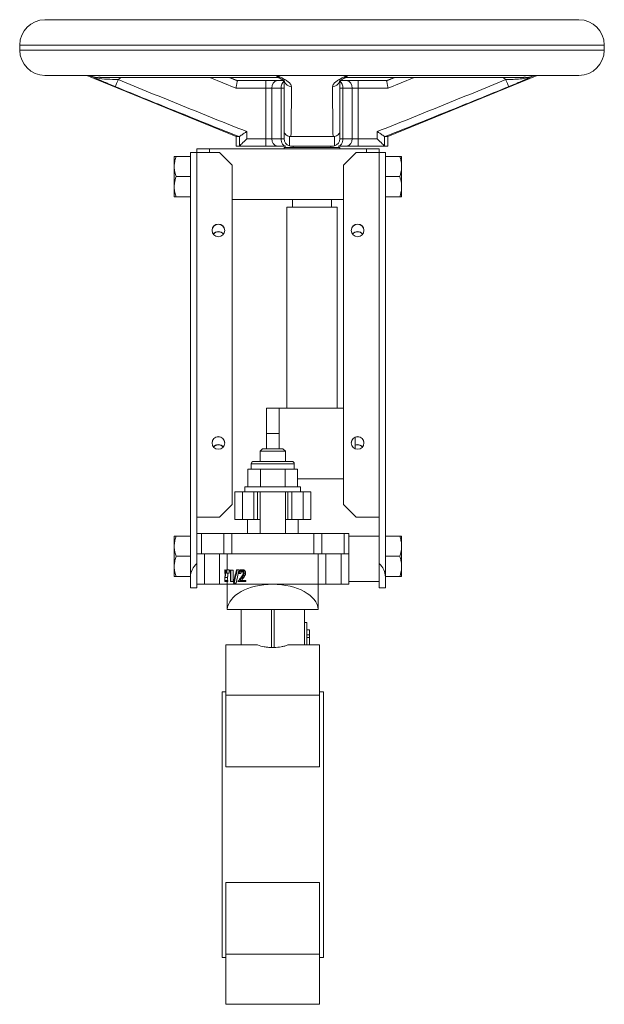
# Model space of a CAD drawing. Header units: millimetres. Extents: x -91 to 379, y -26 to 637.
# Tile 3 of 3: x 148 to 379, y 248 to 637. Entities that reach past the tile are written whole.
import ezdxf

# ---------------------------------------------------------------- set-up
doc = ezdxf.new("R2010")
doc.units = ezdxf.units.MM

msp = doc.modelspace()

# ---------------------------------------------------------------- linework, layer by layer
at = {"color": 7, "linetype": 'Continuous', "lineweight": 15}
for p, q in [((369.21, 636.69), (158.21, 636.69)), ((148.21, 626.69), (148.21, 624.69)), ((379.21, 624.69), (379.21, 626.69)), ((369.21, 614.69), (158.21, 614.69)), ((174.71, 614.69), (233.71, 590.49)), ((176, 614.61), (249.89, 614.61)), ((277.54, 614.61), (351.43, 614.61)), ((293.71, 590.49), (352.71, 614.69)), ((179.88, 613.86), (249.71, 613.86)), ((234.2, 612.59), (231, 613.86)), ((234.24, 612.69), (245.47, 612.69)), ((245.47, 612.69), (245.47, 609.69)), ((250.23, 612.69), (245.47, 612.69)), ((250.23, 612.69), (252.34, 612.69)), ((275.08, 612.69), (277.2, 612.69)), ((281.96, 612.69), (277.2, 612.69)), ((277.71, 613.98), (277.72, 613.99)), ((277.75, 613.86), (347.55, 613.86)), ((281.96, 609.69), (281.96, 612.69)), ((281.96, 612.69), (293.19, 612.69)), ((296.38, 613.86), (293.23, 612.58)), ((245.47, 609.69), (233.67, 609.69)), ((247.85, 609.69), (245.47, 609.69)), ((245.47, 589.69), (245.47, 609.69)), ((247.85, 609.69), (247.85, 589.69)), ((251.54, 609.69), (247.85, 609.69)), ((251.54, 589.69), (251.54, 609.69)), ((252.71, 609.69), (251.54, 609.69)), ((274.71, 609.69), (275.89, 609.69)), ((275.89, 609.69), (275.89, 589.69)), ((279.58, 609.69), (275.89, 609.69)), ((279.58, 589.69), (279.58, 609.69)), ((279.58, 609.69), (281.96, 609.69)), ((281.96, 609.69), (281.96, 589.69)), ((293.76, 609.69), (281.96, 609.69)), ((237.93, 592.5), (237.93, 589.69)), ((252.71, 589.69), (252.71, 592.5)), ((274.71, 592.5), (274.71, 589.69)), ((289.5, 589.69), (289.5, 592.5)), ((233.71, 590.49), (233.71, 586.69)), ((234.89, 590.49), (233.71, 590.49)), ((235.06, 590.55), (234.89, 590.49)), ((235.06, 586.83), (235.06, 590.55)), ((237.93, 589.69), (245.47, 589.69)), ((247.85, 589.69), (245.47, 589.69)), ((245.47, 589.69), (245.47, 586.69)), ((247.85, 589.69), (251.54, 589.69)), ((252.71, 589.69), (251.54, 589.69)), ((255.4, 590.49), (254.83, 590.55)), ((254.83, 590.55), (254.83, 586.83)), ((272.03, 590.49), (255.4, 590.49)), ((272.6, 590.55), (272.03, 590.49)), ((272.6, 586.83), (272.6, 590.55)), ((274.71, 589.69), (275.89, 589.69)), ((275.89, 589.69), (279.58, 589.69)), ((279.58, 589.69), (281.96, 589.69)), ((281.96, 586.69), (281.96, 589.69)), ((281.96, 589.69), (289.5, 589.69)), ((292.54, 590.49), (292.37, 590.55)), ((292.37, 590.55), (292.37, 586.83)), ((293.71, 590.49), (292.54, 590.49)), ((293.71, 586.69), (293.71, 590.49)), ((215.71, 584.19), (218.21, 584.19)), ((215.71, 416.46), (215.71, 584.19)), ((218.21, 585.69), (218.21, 584.19)), ((218.21, 585.69), (223.21, 585.69)), ((227.21, 584.19), (218.21, 584.19)), ((223.21, 585.69), (223.21, 584.19)), ((223.21, 585.69), (285.21, 585.69)), ((232.21, 579.19), (227.21, 584.19)), ((234.8, 586.69), (233.71, 586.69)), ((245.47, 586.69), (234.8, 586.69)), ((245.47, 586.69), (250.23, 586.69)), ((253.37, 586.69), (250.23, 586.69)), ((252.71, 586.19), (252.71, 585.69)), ((252.71, 586.19), (263.71, 586.19)), ((271.71, 586.69), (255.71, 586.69)), ((256.21, 586.69), (256.21, 586.19)), ((263.71, 586.19), (274.71, 586.19)), ((271.21, 586.19), (271.21, 586.69)), ((277.2, 586.69), (274.06, 586.69)), ((274.71, 585.69), (274.71, 586.19)), ((281.21, 584.19), (276.21, 579.19)), ((277.2, 586.69), (281.96, 586.69)), ((281.21, 584.19), (290.22, 584.19)), ((292.63, 586.69), (281.96, 586.69)), ((285.21, 585.69), (285.21, 584.19)), ((285.21, 585.69), (290.21, 585.69)), ((290.21, 585.69), (290.21, 584.19)), ((290.22, 584.19), (292.71, 584.19)), ((293.71, 586.69), (292.63, 586.69)), ((292.71, 584.19), (292.71, 416.46)), ((209.31, 579.25), (209.31, 582.7)), ((210.01, 582.7), (215.71, 582.7)), ((298.41, 582.7), (292.71, 582.7)), ((299.11, 582.7), (299.11, 579.25)), ((209.31, 579.25), (209.31, 578.14)), ((209.31, 571.25), (209.31, 578.14)), ((232.21, 445.19), (232.21, 579.19)), ((276.21, 445.19), (276.21, 579.19)), ((299.11, 579.25), (299.11, 578.14)), ((299.11, 578.14), (299.11, 571.25)), ((210.01, 574.7), (215.71, 574.7)), ((298.41, 574.7), (292.71, 574.7)), ((209.31, 571.25), (209.31, 570.14)), ((209.31, 566.69), (209.31, 570.14)), ((299.11, 571.25), (299.11, 570.14)), ((299.11, 570.14), (299.11, 566.69)), ((210.01, 566.69), (215.71, 566.69)), ((232.21, 565.69), (276.21, 565.69)), ((255.96, 565.69), (255.96, 562.69)), ((271.46, 562.69), (271.46, 565.69)), ((298.41, 566.69), (292.71, 566.69)), ((253.71, 562.69), (253.71, 483.29)), ((253.71, 562.69), (263.71, 562.69)), ((263.71, 562.69), (273.71, 562.69)), ((273.71, 483.29), (273.71, 562.69)), ((245.71, 483.19), (250.71, 483.19)), ((245.71, 473.19), (245.71, 483.19)), ((250.71, 483.19), (250.71, 483.29)), ((250.71, 483.29), (276.21, 483.29)), ((250.71, 483.19), (250.71, 473.19)), ((250.71, 473.19), (245.71, 473.19)), ((245.71, 467.19), (245.71, 473.19)), ((250.71, 467.19), (250.71, 473.19)), ((280.71, 467.21), (280.71, 471.7)), ((244.21, 467.19), (243.21, 466.19)), ((244.21, 467.19), (252.21, 467.19)), ((253.21, 466.19), (252.21, 467.19)), ((243.21, 466.19), (243.21, 462.19)), ((253.21, 466.19), (243.21, 466.19)), ((253.21, 462.19), (253.21, 466.19)), ((238.4, 459.19), (238.4, 452.19)), ((240.85, 459.19), (238.4, 459.19)), ((239.71, 461.19), (239.71, 459.19)), ((240.71, 462.19), (255.71, 462.19)), ((243.31, 459.19), (240.85, 459.19)), ((243.31, 459.19), (243.31, 452.19)), ((248.21, 459.19), (243.31, 459.19)), ((253.12, 459.19), (248.21, 459.19)), ((253.12, 459.19), (253.12, 452.19)), ((255.58, 459.19), (253.12, 459.19)), ((258.03, 459.19), (255.58, 459.19)), ((256.71, 459.19), (256.71, 461.19)), ((258.03, 459.19), (258.03, 452.19)), ((258.03, 455.29), (276.21, 455.29)), ((237.21, 452.19), (237.21, 450.19)), ((259.21, 452.19), (237.21, 452.19)), ((259.21, 450.19), (259.21, 452.19)), ((233.21, 450.19), (233.21, 439.19)), ((233.21, 450.19), (236.21, 450.19)), ((236.21, 450.19), (236.21, 439.19)), ((236.21, 450.19), (240.71, 450.19)), ((240.71, 450.19), (240.71, 439.19)), ((240.71, 450.19), (242.21, 450.19)), ((242.21, 450.19), (242.21, 439.19)), ((254.21, 450.19), (242.21, 450.19)), ((243.21, 450.19), (243.21, 433.69)), ((253.21, 433.69), (253.21, 450.19)), ((254.21, 450.19), (254.21, 439.19)), ((254.21, 450.19), (255.71, 450.19)), ((255.71, 450.19), (255.71, 439.19)), ((255.71, 450.19), (260.21, 450.19)), ((260.21, 450.19), (260.21, 439.19)), ((260.21, 450.19), (263.21, 450.19)), ((263.21, 450.19), (263.21, 439.19)), ((227.21, 440.19), (232.21, 445.19)), ((276.21, 445.19), (281.21, 440.19)), ((218.21, 440.19), (218.21, 433.69)), ((227.21, 440.19), (218.21, 440.19)), ((281.21, 440.19), (290.21, 440.19)), ((290.21, 440.19), (290.21, 421.87)), ((233.21, 439.19), (236.21, 439.19)), ((236.21, 439.19), (240.71, 439.19)), ((238.21, 439.19), (238.21, 433.69)), ((240.71, 439.19), (242.21, 439.19)), ((242.21, 439.19), (243.21, 439.19)), ((253.21, 439.19), (254.21, 439.19)), ((254.21, 439.19), (255.71, 439.19)), ((255.71, 439.19), (260.21, 439.19)), ((258.21, 439.19), (258.21, 433.69)), ((260.21, 439.19), (263.21, 439.19)), ((209.31, 429.25), (209.31, 432.7)), ((210.01, 432.7), (215.71, 432.7)), ((218.21, 425.69), (218.21, 433.69)), ((218.21, 433.69), (220, 433.69)), ((220, 425.69), (220, 433.69)), ((220, 433.69), (228.82, 433.69)), ((228.82, 425.69), (228.82, 433.69)), ((228.82, 433.69), (232.03, 433.69)), ((232.03, 425.69), (232.03, 433.69)), ((232.03, 433.69), (264.39, 433.69)), ((264.39, 425.69), (264.39, 433.69)), ((264.39, 433.69), (267.61, 433.69)), ((267.61, 425.69), (267.61, 433.69)), ((267.61, 433.69), (276.43, 433.69)), ((276.43, 425.69), (276.43, 433.69)), ((276.43, 433.69), (278.21, 433.69)), ((278.21, 425.69), (278.21, 433.69)), ((290.21, 432.69), (278.21, 432.69)), ((298.41, 432.7), (292.71, 432.7)), ((299.11, 432.7), (299.11, 429.25)), ((209.31, 429.25), (209.31, 428.14)), ((209.31, 421.25), (209.31, 428.14)), ((299.11, 429.25), (299.11, 428.14)), ((299.11, 428.14), (299.11, 421.25)), ((210.01, 424.7), (215.71, 424.7)), ((218.21, 425.69), (220, 425.69)), ((218.21, 425.69), (218.21, 421.87)), ((220, 425.69), (228.82, 425.69)), ((221.21, 413.69), (221.21, 425.69)), ((227.21, 413.69), (227.21, 425.69)), ((228.82, 425.69), (232.03, 425.69)), ((230.21, 419.4), (230.21, 425.69)), ((232.03, 425.69), (245.13, 425.69)), ((251.3, 425.69), (245.13, 425.69)), ((251.3, 425.69), (264.39, 425.69)), ((264.39, 425.69), (267.61, 425.69)), ((266.21, 413.69), (266.21, 425.69)), ((267.61, 425.69), (276.43, 425.69)), ((269.21, 413.69), (269.21, 425.69)), ((275.21, 413.69), (275.21, 425.69)), ((276.43, 425.69), (278.21, 425.69)), ((278.21, 425.69), (278.21, 414.69)), ((298.41, 424.7), (292.71, 424.7)), ((209.31, 421.25), (209.31, 420.14)), ((209.31, 416.69), (209.31, 420.14)), ((218.21, 412.19), (218.21, 421.87)), ((290.21, 412.19), (290.21, 421.87)), ((299.11, 421.25), (299.11, 420.14)), ((299.11, 420.14), (299.11, 416.69)), ((210.01, 416.69), (215.71, 416.69)), ((215.71, 412.19), (215.71, 416.46)), ((229.22, 417.87), (229.23, 417.87)), ((229.37, 416.39), (230.36, 416.39)), ((229.63, 417.99), (229.61, 419.4)), ((229.61, 419.4), (229.71, 419.4)), ((229.63, 417.99), (229.69, 417.99)), ((229.71, 419.4), (229.69, 417.99)), ((229.94, 417.99), (229.92, 419.4)), ((229.92, 419.4), (230.05, 419.4)), ((229.94, 417.99), (230.03, 417.99)), ((230.05, 419.4), (230.03, 417.99)), ((230.03, 417.99), (230.98, 417.99)), ((230.05, 419.4), (231, 419.4)), ((231, 419.4), (230.98, 417.99)), ((231.11, 418.81), (231.45, 418.81)), ((231.24, 419.28), (231.66, 419.28)), ((231.45, 414.69), (231.45, 418.81)), ((231.66, 419.28), (231.66, 414.69)), ((231.66, 419.28), (232.53, 419.28)), ((232.53, 419.28), (232.53, 414.69)), ((234.59, 417.87), (233.72, 414.05)), ((233.9, 419.4), (234.2, 419.4)), ((234.2, 419.4), (234.94, 419.4)), ((234.59, 417.87), (234.89, 417.87)), ((234.94, 419.4), (234.8, 418.77)), ((234.89, 417.87), (235.59, 417.87)), ((235.73, 419.4), (236.39, 419.4)), ((236.1, 416.39), (236.74, 416.39)), ((236.87, 418.03), (237.47, 418.03)), ((298.41, 416.69), (292.71, 416.69)), ((292.71, 412.19), (292.71, 416.46)), ((221.21, 413.69), (218.21, 413.69)), ((227.21, 413.69), (221.21, 413.69)), ((230.21, 413.69), (227.21, 413.69)), ((229.21, 414.69), (229.53, 414.69)), ((229.25, 415.16), (229.53, 415.16)), ((229.53, 415.16), (229.53, 414.69)), ((229.53, 415.16), (230.51, 415.16)), ((229.53, 414.69), (230.51, 414.69)), ((230.21, 413.69), (230.21, 414.69)), ((230.21, 403.69), (230.21, 413.69)), ((266.21, 413.69), (230.21, 413.69)), ((230.51, 415.16), (230.51, 414.69)), ((231.45, 414.69), (231.66, 414.69)), ((231.66, 414.69), (232.53, 414.69)), ((232.65, 414.05), (232.92, 414.05)), ((232.92, 414.05), (233.72, 414.05)), ((234.46, 414.69), (236.92, 414.69)), ((235.19, 415.16), (236.92, 415.16)), ((236.92, 415.16), (236.92, 414.69)), ((236.92, 415.16), (237.51, 415.16)), ((236.92, 414.69), (237.51, 414.69)), ((237.51, 415.16), (237.51, 414.69)), ((266.21, 403.69), (266.21, 413.69)), ((269.21, 413.69), (266.21, 413.69)), ((275.21, 413.69), (269.21, 413.69)), ((278.21, 413.69), (275.21, 413.69)), ((278.21, 413.69), (278.21, 414.69)), ((290.21, 414.69), (278.21, 414.69)), ((218.21, 412.19), (215.71, 412.19)), ((290.21, 412.19), (292.71, 412.19)), ((230.23, 403.69), (230.21, 403.69)), ((230.23, 403.69), (266.2, 403.69)), ((235.71, 389.67), (235.71, 403.69)), ((260.71, 389.67), (260.71, 403.69)), ((266.21, 403.69), (266.2, 403.69)), ((261.71, 398.59), (260.71, 398.59)), ((261.71, 398.59), (261.71, 389.67)), ((262.71, 395.69), (261.71, 395.69)), ((262.71, 393.69), (261.71, 393.69)), ((262.71, 393.69), (262.71, 395.69)), ((262.71, 392.59), (262.71, 393.69)), ((242.23, 389.67), (229.71, 389.67)), ((229.71, 389.67), (229.71, 369.87)), ((266.71, 389.67), (254.19, 389.67)), ((262.71, 392.59), (261.71, 392.59)), ((262.71, 392.59), (262.71, 389.67)), ((266.71, 389.67), (266.71, 369.87)), ((247.71, 388.69), (248.71, 388.69)), ((229.71, 371.19), (228.21, 371.19)), ((228.21, 318.69), (228.21, 371.19)), ((266.71, 369.87), (229.71, 369.87)), ((229.71, 369.87), (229.71, 341.59)), ((268.21, 371.19), (266.71, 371.19)), ((266.71, 369.87), (266.71, 341.59)), ((268.21, 318.69), (268.21, 371.19)), ((266.71, 341.59), (229.71, 341.59)), ((228.21, 266.19), (228.21, 318.69)), ((268.21, 266.19), (268.21, 318.69)), ((266.71, 295.8), (229.71, 295.8)), ((229.71, 295.8), (229.71, 267.52)), ((266.71, 295.8), (266.71, 267.52)), ((228.21, 266.19), (229.71, 266.19)), ((266.71, 267.52), (229.71, 267.52)), ((229.71, 267.52), (229.71, 247.72)), ((266.71, 267.52), (266.71, 247.72)), ((266.71, 266.19), (268.21, 266.19)), ((266.71, 247.72), (229.71, 247.72))]:
    msp.add_line(p, q, dxfattribs=at)
at = {"color": 8, "linetype": 'Continuous', "lineweight": 15}
for p, q in [((379.21, 626.69), (148.21, 626.69)), ((379.21, 624.69), (148.21, 624.69)), ((188.25, 613.86), (187.14, 613.01)), ((233.67, 609.69), (223.29, 613.86)), ((234.21, 612.69), (231.3, 613.86)), ((296.13, 613.86), (293.22, 612.69)), ((304.14, 613.86), (293.76, 609.69)), ((340.29, 613.01), (339.18, 613.86)), ((256.71, 461.19), (239.71, 461.19)), ((247.71, 388.69), (247.71, 403.69)), ((248.71, 388.69), (248.71, 403.69))]:
    msp.add_line(p, q, dxfattribs=at)
at = {"color": 7, "linetype": 'Continuous', "lineweight": 15, "flags": 128}
for points in [[(187.14, 613.01), (186.93, 612.48), (186.72, 611.97), (186.52, 611.5), (186.36, 611.08), (186.21, 610.74), (186.11, 610.48), (186.04, 610.3), (186.01, 610.23)], [(341.42, 610.23), (341.39, 610.3), (341.32, 610.48), (341.21, 610.74), (341.07, 611.08), (340.9, 611.5), (340.71, 611.97), (340.5, 612.48), (340.29, 613.01)], [(237.93, 589.69), (237.39, 589.15), (236.86, 588.63), (236.37, 588.14), (235.94, 587.7), (235.56, 587.33), (235.27, 587.04), (235.06, 586.83)], [(253.37, 586.69), (253.01, 586.75), (252.67, 586.92), (252.35, 587.2), (252.07, 587.57), (251.85, 588.03), (251.68, 588.55), (251.58, 589.11), (251.54, 589.69)], [(274.06, 586.69), (274.42, 586.75), (274.76, 586.92), (275.08, 587.2), (275.35, 587.57), (275.58, 588.03), (275.75, 588.55), (275.85, 589.11), (275.89, 589.69)], [(292.37, 586.83), (292.16, 587.04), (291.86, 587.33), (291.49, 587.7), (291.05, 588.14), (290.57, 588.63), (290.04, 589.15), (289.5, 589.69)], [(218.21, 584.19), (218.21, 569.2), (218.21, 509.24), (218.21, 440.19)], [(290.21, 440.19), (290.21, 455.18), (290.22, 515.15), (290.22, 584.19)]]:
    msp.add_lwpolyline(points, dxfattribs=at)
at = {"color": 7, "linetype": 'Continuous', "lineweight": 15}
for centre in [(226.71, 553.45), (281.71, 553.45), (226.71, 469.5), (281.71, 469.5)]:
    msp.add_circle(centre, 2.5, dxfattribs=at)
for centre, radius, start, end in [((158.21, 626.69), 10, 90, 180), ((369.21, 626.69), 10, 0, 90), ((158.21, 624.69), 10, 180, 270), ((369.21, 624.69), 10, 270, 0), ((250.58, 609.97), 2.74, 97.3321, 185.8105), ((249.71, 610.86), 3, 62.0403, 90.4298), ((277.71, 610.86), 3, 90.3925, 117.8882), ((276.85, 609.97), 2.74, 354.1895, 82.668), ((250.58, 589.42), 2.74, 174.1885, 262.6689), ((255.71, 589.69), 3, 180, 252.7647), ((271.71, 589.69), 3, 287.2353, 0), ((276.85, 589.42), 2.74, 277.3311, 5.8115), ((226.71, 553.36), 2.5, 89.9835, 179.9844), ((226.71, 553.36), 2.5, 0.0156, 90.0165), ((281.71, 553.36), 2.5, 89.9834, 179.9844), ((281.71, 553.36), 2.5, 0.0156, 90.0165), ((226.71, 469.41), 2.5, 89.9842, 179.984), ((226.71, 469.41), 2.5, 0.016, 90.0159), ((281.71, 469.41), 2.5, 89.9841, 179.9841), ((281.71, 469.41), 2.5, 0.0159, 90.0159), ((240.71, 461.19), 1, 90, 180), ((255.71, 461.19), 1, 0, 90)]:
    msp.add_arc(centre, radius, start, end, dxfattribs=at)
at = {"color": 8, "linetype": 'Continuous', "lineweight": 15}
for centre, radius, start, end in [((254.87, 609.95), 3.34, 130.2756, 184.3366), ((255.62, 613.17), 2.94, 197.4477, 269.5648), ((271.79, 613.2), 2.97, 270.8828, 342.4875), ((272.56, 609.95), 3.34, 355.6634, 49.7244)]:
    msp.add_arc(centre, radius, start, end, dxfattribs=at)
at = {"color": 7, "linetype": 'Continuous', "lineweight": 15}
for centre, major_axis, ratio, start_param, end_param in [((226.71, 550.48), (0, 2.5), 0.998324, 0, 0.936576), ((226.71, 550.4), (0, 2.5), 0.998324, 0, 0.915647), ((226.71, 550.48), (0, 2.5), 0.998324, 5.346609, 6.283185), ((226.71, 550.4), (0, 2.5), 0.998324, 5.367538, 6.283185), ((281.71, 550.48), (0, 2.5), 0.998324, 0, 0.936576), ((281.71, 550.4), (0, 2.5), 0.998324, 0, 0.915647), ((281.71, 550.48), (0, 2.5), 0.998324, 5.346609, 6.283185), ((281.71, 550.4), (0, 2.5), 0.998324, 5.367538, 6.283185), ((226.71, 466.34), (0, 2.5), 0.998324, 0, 0.889093), ((226.71, 466.26), (0, 2.5), 0.998324, 0, 0.867357), ((226.71, 466.34), (0, 2.5), 0.998324, 5.394092, 6.283185), ((226.71, 466.26), (0, 2.5), 0.998324, 5.415829, 6.283185), ((281.71, 466.34), (0, 2.5), 0.998324, 0, 0.411735), ((281.71, 466.26), (0, 2.5), 0.998324, 0, 0.411735), ((281.71, 466.34), (0, 2.5), 0.998324, 5.394092, 6.283185), ((281.71, 466.26), (0, 2.5), 0.998324, 5.415829, 6.283185), ((223.21, 416.46), (7.5, 0), 0.968226, 2.300524, 3.141593), ((285.21, 416.46), (7.5, 0), 0.968226, 0, 0.841069), ((248.21, 403.27), (18, 0), 0.57735, 0.04076, 3.100833)]:
    msp.add_ellipse(centre, major_axis=major_axis, ratio=ratio, start_param=start_param, end_param=end_param, dxfattribs=at)
for points, knots in [([(186.01, 610.23), (185.07, 610.62), (183.39, 611.31), (181.18, 612.26), (179.02, 613.22), (177.35, 613.98), (176.28, 614.48), (176, 614.61), (176, 614.61)], [0, 0, 0, 0, 0.241067, 0.431043, 0.621499, 0.903788, 0.998647, 1, 1, 1, 1]), ([(187.14, 613.01), (186.37, 613.04), (184.16, 613.12), (180.83, 613.23), (178.01, 613.85), (176.51, 614.4), (176.13, 614.56), (176.01, 614.61), (176, 614.61)], [0, 0, 0, 0, 0.1971861, 0.5688265, 0.8867769, 0.9653628, 0.9982396, 1, 1, 1, 1]), ([(249.89, 614.61), (249.9, 614.61), (250.17, 614.48), (251.23, 613.98), (252.76, 613.22), (254.23, 612.26), (255.32, 611.31), (255.5, 610.62), (255.6, 610.23)], [0, 0, 0, 0, 0.001353, 0.096212, 0.378501, 0.568957, 0.758933, 1, 1, 1, 1]), ([(271.83, 610.23), (271.93, 610.62), (272.11, 611.31), (273.19, 612.26), (274.66, 613.22), (276.2, 613.98), (277.26, 614.48), (277.53, 614.61), (277.54, 614.61)], [0, 0, 0, 0, 0.241067, 0.431043, 0.621499, 0.903788, 0.998647, 1, 1, 1, 1]), ([(340.29, 613.01), (340.78, 613.03), (341.26, 613.05), (342.23, 613.08), (342.71, 613.09), (344.14, 613.14), (345.08, 613.19), (346.95, 613.38), (347.87, 613.52), (349.23, 613.85), (349.68, 613.97), (350.56, 614.26), (351, 614.43), (351.43, 614.61)], [0, 0, 0, 0, 0.125, 0.125, 0.25, 0.25, 0.5, 0.5, 0.75, 0.75, 0.875, 0.875, 1, 1, 1, 1]), ([(351.43, 614.61), (351.42, 614.61), (351.15, 614.48), (350.08, 613.98), (348.41, 613.22), (346.25, 612.26), (344.04, 611.31), (342.36, 610.62), (341.42, 610.23)], [0, 0, 0, 0, 0.001354, 0.096212, 0.378501, 0.568958, 0.758933, 1, 1, 1, 1]), ([(187.14, 613.01), (195.59, 609.56), (204.05, 606.12), (216.74, 600.97), (220.97, 599.26), (229.44, 595.86), (233.68, 594.17), (237.93, 592.5)], [0, 0, 0, 0, 0.5, 0.5, 0.75, 0.75, 1, 1, 1, 1]), ([(234.24, 612.69), (234.24, 612.69), (234.24, 612.67), (234.22, 612.6), (234.21, 612.54), (234.18, 612.38), (234.17, 612.29), (234.12, 612.07), (234.1, 611.94), (234.02, 611.53), (233.96, 611.19), (233.85, 610.66), (233.82, 610.47), (233.76, 610.18), (233.74, 610.08), (233.71, 609.89), (233.69, 609.79), (233.67, 609.69)], [0, 0, 0, 0, 0.125, 0.125, 0.25, 0.25, 0.375, 0.375, 0.5, 0.5, 0.75, 0.75, 0.875, 0.875, 0.9375, 0.9375, 1, 1, 1, 1]), ([(251.13, 613.49), (251.28, 613.42), (251.74, 613.17), (252.3, 612.8), (252.73, 612.47), (252.9, 612.28), (252.88, 612.31), (252.88, 612.31)], [0, 0, 0, 0, 0.144506, 0.455353, 0.710217, 0.926035, 1, 1, 1, 1]), ([(252.71, 592.5), (252.71, 594.17), (252.71, 595.86), (252.71, 599.26), (252.71, 600.97), (252.71, 606.12), (252.71, 609.56), (252.71, 613.01)], [0, 0, 0, 0, 0.25, 0.25, 0.5, 0.5, 1, 1, 1, 1]), ([(274.55, 612.31), (274.55, 612.31), (274.53, 612.28), (274.69, 612.47), (275.1, 612.78), (275.65, 613.15), (276.11, 613.4), (276.3, 613.5)], [0, 0, 0, 0, 0.07378, 0.291939, 0.531213, 0.815894, 1, 1, 1, 1]), ([(274.71, 613.01), (274.71, 609.56), (274.71, 606.12), (274.71, 600.97), (274.71, 599.26), (274.71, 595.86), (274.71, 594.17), (274.71, 592.5)], [0, 0, 0, 0, 0.5, 0.5, 0.75, 0.75, 1, 1, 1, 1]), ([(289.5, 592.5), (293.75, 594.17), (297.99, 595.86), (306.46, 599.26), (310.69, 600.97), (323.38, 606.12), (331.84, 609.56), (340.29, 613.01)], [0, 0, 0, 0, 0.25, 0.25, 0.5, 0.5, 1, 1, 1, 1]), ([(293.19, 612.69), (293.19, 612.69), (293.19, 612.67), (293.2, 612.6), (293.22, 612.54), (293.24, 612.38), (293.26, 612.29), (293.3, 612.07), (293.33, 611.94), (293.41, 611.53), (293.47, 611.19), (293.57, 610.66), (293.61, 610.47), (293.67, 610.18), (293.68, 610.08), (293.72, 609.89), (293.74, 609.79), (293.76, 609.69)], [0, 0, 0, 0, 0.125, 0.125, 0.25, 0.25, 0.375, 0.375, 0.5, 0.5, 0.75, 0.75, 0.875, 0.875, 0.9375, 0.9375, 1, 1, 1, 1]), ([(234.89, 590.49), (225.11, 594.4), (208.8, 600.93), (192.53, 607.57), (186.01, 610.23)], [0, 0, 0, 0, 0.599127, 1, 1, 1, 1]), ([(255.6, 610.23), (255.59, 607.57), (255.56, 600.93), (255.46, 594.4), (255.4, 590.49)], [0, 0, 0, 0, 0.4008727, 1, 1, 1, 1]), ([(272.03, 590.49), (271.97, 594.4), (271.86, 600.93), (271.84, 607.57), (271.83, 610.23)], [0, 0, 0, 0, 0.599127, 1, 1, 1, 1]), ([(341.42, 610.23), (334.9, 607.57), (318.63, 600.93), (302.31, 594.4), (292.54, 590.49)], [0, 0, 0, 0, 0.4008727, 1, 1, 1, 1]), ([(237.93, 592.5), (237.92, 592.5), (237.6, 592.28), (236.96, 591.84), (236.12, 591.27), (235.44, 590.8), (235.19, 590.63), (235.06, 590.55)], [0, 0, 0, 0, 0.002645, 0.275709, 0.537083, 0.767976, 1, 1, 1, 1]), ([(254.83, 590.55), (254.53, 590.63), (253.93, 590.8), (253.26, 591.27), (252.82, 591.84), (252.71, 592.28), (252.71, 592.5), (252.71, 592.5)], [0, 0, 0, 0, 0.232025, 0.462917, 0.724291, 0.997355, 1, 1, 1, 1]), ([(274.71, 592.5), (274.71, 592.5), (274.71, 592.28), (274.61, 591.84), (274.17, 591.27), (273.5, 590.8), (272.9, 590.63), (272.6, 590.55)], [0, 0, 0, 0, 0.002645, 0.275709, 0.537083, 0.767976, 1, 1, 1, 1]), ([(292.37, 590.55), (292.24, 590.63), (291.99, 590.8), (291.31, 591.27), (290.47, 591.84), (289.83, 592.28), (289.5, 592.5), (289.5, 592.5)], [0, 0, 0, 0, 0.232024, 0.462917, 0.724291, 0.997355, 1, 1, 1, 1]), ([(210.01, 582.7), (209.83, 582.14), (209.67, 581.58), (209.43, 580.43), (209.35, 579.84), (209.31, 579.25)], [0, 0, 0, 0, 0.5, 0.5, 1, 1, 1, 1]), ([(298.41, 582.7), (298.6, 582.14), (298.76, 581.58), (299, 580.43), (299.08, 579.84), (299.11, 579.25)], [0, 0, 0, 0, 0.5, 0.5, 1, 1, 1, 1]), ([(298.41, 582.7), (298.6, 582.7), (298.76, 582.7), (299, 582.7), (299.08, 582.7), (299.11, 582.7)], [0, 0, 0, 0, 0.5, 0.5, 1, 1, 1, 1]), ([(210.01, 574.7), (209.76, 573.84), (209.42, 572.7), (209.34, 571.53), (209.31, 571.25)], [0, 0, 0, 0, 0.755215, 1, 1, 1, 1]), ([(298.41, 574.7), (298.67, 573.84), (299, 572.7), (299.09, 571.53), (299.11, 571.25)], [0, 0, 0, 0, 0.755214, 1, 1, 1, 1]), ([(210.01, 566.69), (209.83, 566.69), (209.67, 566.69), (209.42, 566.69), (209.34, 566.69), (209.31, 566.69)], [0, 0, 0, 0, 0.5, 0.5, 1, 1, 1, 1]), ([(298.41, 566.69), (298.6, 566.69), (298.76, 566.69), (299, 566.69), (299.08, 566.69), (299.11, 566.69)], [0, 0, 0, 0, 0.5, 0.5, 1, 1, 1, 1]), ([(210.01, 432.7), (209.83, 432.14), (209.67, 431.58), (209.43, 430.43), (209.35, 429.84), (209.31, 429.25)], [0, 0, 0, 0, 0.5, 0.5, 1, 1, 1, 1]), ([(298.41, 432.7), (298.6, 432.14), (298.76, 431.58), (299, 430.43), (299.08, 429.84), (299.11, 429.25)], [0, 0, 0, 0, 0.5, 0.5, 1, 1, 1, 1]), ([(298.41, 432.7), (298.6, 432.7), (298.76, 432.7), (299, 432.7), (299.08, 432.7), (299.11, 432.7)], [0, 0, 0, 0, 0.5, 0.5, 1, 1, 1, 1]), ([(210.01, 424.7), (209.83, 424.14), (209.67, 423.57), (209.43, 422.42), (209.35, 421.84), (209.31, 421.25)], [0, 0, 0, 0, 0.5, 0.5, 1, 1, 1, 1]), ([(298.41, 424.7), (298.6, 424.14), (298.76, 423.57), (299, 422.42), (299.08, 421.84), (299.11, 421.25)], [0, 0, 0, 0, 0.5, 0.5, 1, 1, 1, 1]), ([(210.01, 416.69), (209.83, 416.69), (209.67, 416.69), (209.42, 416.69), (209.34, 416.69), (209.31, 416.69)], [0, 0, 0, 0, 0.5, 0.5, 1, 1, 1, 1]), ([(229.22, 417.87), (229.22, 417.9), (229.22, 417.93), (229.22, 417.97), (229.22, 417.98), (229.22, 417.99), (229.22, 418), (229.22, 418.01), (229.22, 418.01), (229.22, 418.01), (229.22, 418.01), (229.22, 418.06), (229.22, 418.11), (229.22, 418.22), (229.22, 418.27), (229.22, 418.34), (229.22, 418.36), (229.22, 418.4), (229.22, 418.41), (229.22, 418.43), (229.22, 418.44), (229.22, 418.5), (229.22, 418.54), (229.22, 418.63), (229.22, 418.68), (229.23, 418.8), (229.23, 418.88), (229.24, 419.02), (229.24, 419.09), (229.25, 419.17), (229.25, 419.2), (229.25, 419.25), (229.26, 419.27), (229.26, 419.31), (229.27, 419.32), (229.28, 419.35), (229.28, 419.36), (229.29, 419.38), (229.29, 419.38), (229.29, 419.38), (229.29, 419.39), (229.3, 419.39), (229.3, 419.39), (229.3, 419.39), (229.3, 419.39), (229.3, 419.39), (229.3, 419.39), (229.3, 419.39), (229.31, 419.4), (229.31, 419.4)], [0, 0, 0, 0, 0.03125, 0.03125, 0.046875, 0.046875, 0.054688, 0.054688, 0.058594, 0.058594, 0.0625, 0.0625, 0.125, 0.125, 0.1875, 0.1875, 0.21875, 0.21875, 0.234375, 0.234375, 0.25, 0.25, 0.3125, 0.3125, 0.375, 0.375, 0.5, 0.5, 0.625, 0.625, 0.6875, 0.6875, 0.75, 0.75, 0.8125, 0.8125, 0.875, 0.875, 0.90625, 0.90625, 0.921875, 0.921875, 0.929688, 0.929688, 0.933594, 0.933594, 0.9375, 0.9375, 1, 1, 1, 1]), ([(229.31, 418.93), (229.31, 418.93), (229.31, 418.93), (229.3, 418.92), (229.3, 418.92), (229.3, 418.92), (229.3, 418.92), (229.3, 418.92), (229.3, 418.92), (229.3, 418.92), (229.3, 418.92), (229.3, 418.92), (229.29, 418.92), (229.28, 418.9), (229.28, 418.88), (229.27, 418.83), (229.26, 418.8), (229.26, 418.74), (229.25, 418.72), (229.25, 418.69), (229.25, 418.68), (229.25, 418.65), (229.25, 418.64), (229.24, 418.58), (229.24, 418.52), (229.24, 418.43), (229.24, 418.4), (229.24, 418.35), (229.24, 418.34), (229.24, 418.32), (229.24, 418.31), (229.24, 418.29), (229.24, 418.28), (229.23, 418.25), (229.23, 418.21), (229.23, 418.16), (229.23, 418.15), (229.23, 418.11), (229.23, 418.09), (229.23, 418.06), (229.23, 418.04), (229.23, 418.01), (229.23, 418.01), (229.23, 417.99), (229.23, 417.99), (229.23, 417.98), (229.23, 417.98), (229.23, 417.98), (229.23, 417.97), (229.23, 417.95), (229.23, 417.91), (229.23, 417.87)], [0, 0, 0, 0, 0.03125, 0.03125, 0.046875, 0.046875, 0.054688, 0.054688, 0.058594, 0.058594, 0.0625, 0.0625, 0.125, 0.125, 0.25, 0.25, 0.375, 0.375, 0.4375, 0.4375, 0.46875, 0.46875, 0.5, 0.5, 0.625, 0.625, 0.6875, 0.6875, 0.71875, 0.71875, 0.734375, 0.734375, 0.75, 0.75, 0.8125, 0.8125, 0.84375, 0.84375, 0.875, 0.875, 0.90625, 0.90625, 0.921875, 0.921875, 0.929688, 0.929688, 0.933594, 0.933594, 0.9375, 0.9375, 1, 1, 1, 1]), ([(229.31, 419.4), (229.32, 419.4), (229.32, 419.4), (229.32, 419.39), (229.33, 419.39), (229.33, 419.39), (229.33, 419.39), (229.33, 419.39), (229.33, 419.39), (229.33, 419.39), (229.33, 419.39), (229.33, 419.39), (229.33, 419.39), (229.34, 419.38), (229.34, 419.38), (229.35, 419.37), (229.36, 419.36), (229.37, 419.33), (229.37, 419.32), (229.39, 419.28), (229.4, 419.24), (229.42, 419.16), (229.43, 419.13), (229.43, 419.09), (229.44, 419.08), (229.44, 419.04), (229.45, 419.03), (229.45, 418.98), (229.46, 418.94), (229.47, 418.89), (229.47, 418.87), (229.47, 418.85), (229.47, 418.84), (229.48, 418.82), (229.48, 418.81), (229.49, 418.72), (229.5, 418.64), (229.5, 418.52), (229.51, 418.48), (229.51, 418.41), (229.51, 418.39), (229.51, 418.35), (229.51, 418.33), (229.52, 418.28), (229.52, 418.26), (229.52, 418.23), (229.52, 418.21), (229.52, 418.2), (229.52, 418.19), (229.52, 418.18), (229.52, 418.18), (229.52, 418.17), (229.52, 418.17), (229.52, 418.14), (229.52, 418.09), (229.52, 418.03)], [0, 0, 0, 0, 0.03125, 0.03125, 0.046875, 0.046875, 0.054688, 0.054688, 0.058594, 0.058594, 0.0625, 0.0625, 0.09375, 0.09375, 0.125, 0.125, 0.1875, 0.1875, 0.25, 0.25, 0.375, 0.375, 0.4375, 0.4375, 0.46875, 0.46875, 0.5, 0.5, 0.5625, 0.5625, 0.59375, 0.59375, 0.609375, 0.609375, 0.625, 0.625, 0.75, 0.75, 0.8125, 0.8125, 0.84375, 0.84375, 0.875, 0.875, 0.90625, 0.90625, 0.921875, 0.921875, 0.929688, 0.929688, 0.933594, 0.933594, 0.9375, 0.9375, 1, 1, 1, 1]), ([(229.45, 418), (229.45, 418.02), (229.45, 418.04), (229.45, 418.06), (229.45, 418.07), (229.45, 418.08), (229.45, 418.08), (229.45, 418.09), (229.45, 418.09), (229.45, 418.12), (229.45, 418.15), (229.44, 418.22), (229.44, 418.25), (229.44, 418.31), (229.44, 418.34), (229.43, 418.39), (229.43, 418.42), (229.43, 418.46), (229.42, 418.47), (229.42, 418.49), (229.42, 418.5), (229.42, 418.51), (229.42, 418.52), (229.42, 418.55), (229.41, 418.57), (229.41, 418.62), (229.4, 418.64), (229.39, 418.71), (229.39, 418.75), (229.37, 418.81), (229.36, 418.84), (229.35, 418.88), (229.34, 418.9), (229.33, 418.91), (229.33, 418.92), (229.33, 418.92), (229.33, 418.92), (229.32, 418.92), (229.32, 418.92), (229.32, 418.92), (229.32, 418.92), (229.32, 418.92), (229.32, 418.92), (229.32, 418.92), (229.32, 418.93), (229.31, 418.93)], [0, 0, 0, 0, 0.03125, 0.03125, 0.046875, 0.046875, 0.054688, 0.054688, 0.0625, 0.0625, 0.125, 0.125, 0.1875, 0.1875, 0.25, 0.25, 0.3125, 0.3125, 0.34375, 0.34375, 0.359375, 0.359375, 0.375, 0.375, 0.4375, 0.4375, 0.5, 0.5, 0.625, 0.625, 0.75, 0.75, 0.875, 0.875, 0.90625, 0.90625, 0.921875, 0.921875, 0.929688, 0.929688, 0.933594, 0.933594, 0.9375, 0.9375, 1, 1, 1, 1]), ([(229.33, 416.59), (229.33, 416.65), (229.34, 416.71), (229.35, 416.79), (229.35, 416.81), (229.36, 416.85), (229.36, 416.86), (229.36, 416.87), (229.36, 416.88), (229.36, 416.89), (229.36, 416.89), (229.36, 416.89), (229.36, 416.9), (229.36, 416.9), (229.36, 416.9), (229.37, 416.93), (229.37, 416.96), (229.37, 417), (229.37, 417.01), (229.38, 417.04), (229.38, 417.05), (229.38, 417.08), (229.39, 417.11), (229.39, 417.15), (229.39, 417.16), (229.4, 417.19), (229.4, 417.19), (229.4, 417.2), (229.4, 417.21), (229.4, 417.22), (229.4, 417.22), (229.4, 417.25), (229.41, 417.28), (229.41, 417.34), (229.42, 417.37), (229.42, 417.43), (229.42, 417.46), (229.43, 417.51), (229.43, 417.52), (229.43, 417.55), (229.43, 417.55), (229.43, 417.57), (229.43, 417.58), (229.44, 417.65), (229.44, 417.72), (229.44, 417.8), (229.44, 417.82), (229.45, 417.85), (229.45, 417.86), (229.45, 417.87), (229.45, 417.87), (229.45, 417.88), (229.45, 417.88), (229.45, 417.89), (229.45, 417.89), (229.45, 417.91), (229.45, 417.95), (229.45, 418)], [0, 0, 0, 0, 0.125, 0.125, 0.1875, 0.1875, 0.21875, 0.21875, 0.234375, 0.234375, 0.242188, 0.242188, 0.246094, 0.246094, 0.25, 0.25, 0.3125, 0.3125, 0.34375, 0.34375, 0.375, 0.375, 0.4375, 0.4375, 0.46875, 0.46875, 0.484375, 0.484375, 0.492188, 0.492188, 0.5, 0.5, 0.5625, 0.5625, 0.625, 0.625, 0.6875, 0.6875, 0.71875, 0.71875, 0.734375, 0.734375, 0.75, 0.75, 0.875, 0.875, 0.90625, 0.90625, 0.921875, 0.921875, 0.929688, 0.929688, 0.933594, 0.933594, 0.9375, 0.9375, 1, 1, 1, 1]), ([(229.52, 418.03), (229.52, 418.01), (229.52, 417.98), (229.52, 417.95), (229.52, 417.94), (229.52, 417.93), (229.52, 417.93), (229.52, 417.92), (229.52, 417.92), (229.52, 417.92), (229.52, 417.92), (229.52, 417.87), (229.52, 417.83), (229.52, 417.75), (229.51, 417.71), (229.51, 417.66), (229.51, 417.64), (229.51, 417.6), (229.51, 417.58), (229.5, 417.52), (229.5, 417.48), (229.5, 417.43), (229.49, 417.41), (229.49, 417.38), (229.49, 417.37), (229.49, 417.36), (229.49, 417.35), (229.49, 417.34), (229.49, 417.34), (229.48, 417.3), (229.48, 417.27), (229.48, 417.22), (229.47, 417.2), (229.47, 417.18), (229.47, 417.17), (229.47, 417.15), (229.47, 417.15), (229.47, 417.14), (229.47, 417.14), (229.47, 417.13), (229.47, 417.13), (229.46, 417.08), (229.45, 417.02), (229.44, 416.92), (229.44, 416.89), (229.43, 416.84), (229.43, 416.82), (229.42, 416.79), (229.42, 416.78), (229.42, 416.77), (229.42, 416.77), (229.42, 416.76), (229.42, 416.76), (229.42, 416.75), (229.42, 416.75), (229.41, 416.72), (229.41, 416.69), (229.4, 416.64), (229.4, 416.63), (229.4, 416.61), (229.4, 416.6), (229.4, 416.59), (229.39, 416.58), (229.39, 416.58), (229.39, 416.57), (229.39, 416.57), (229.39, 416.57), (229.39, 416.53), (229.38, 416.47), (229.37, 416.39)], [0, 0, 0, 0, 0.03125, 0.03125, 0.046875, 0.046875, 0.054688, 0.054688, 0.058594, 0.058594, 0.0625, 0.0625, 0.125, 0.125, 0.1875, 0.1875, 0.21875, 0.21875, 0.25, 0.25, 0.3125, 0.3125, 0.34375, 0.34375, 0.359375, 0.359375, 0.367188, 0.367188, 0.375, 0.375, 0.4375, 0.4375, 0.46875, 0.46875, 0.484375, 0.484375, 0.492188, 0.492188, 0.496094, 0.496094, 0.5, 0.5, 0.625, 0.625, 0.6875, 0.6875, 0.71875, 0.71875, 0.734375, 0.734375, 0.742188, 0.742188, 0.746094, 0.746094, 0.75, 0.75, 0.8125, 0.8125, 0.84375, 0.84375, 0.859375, 0.859375, 0.867188, 0.867188, 0.871094, 0.871094, 0.875, 0.875, 1, 1, 1, 1]), ([(230.5, 418.03), (230.5, 417.99), (230.5, 417.91), (230.5, 417.75), (230.49, 417.55), (230.47, 417.33), (230.44, 417.06), (230.41, 416.81), (230.38, 416.57), (230.37, 416.45), (230.36, 416.39)], [0, 0, 0, 0, 0.062527, 0.125034, 0.249959, 0.374869, 0.499869, 0.749885, 0.87494, 1, 1, 1, 1]), ([(234.59, 417.87), (234.59, 417.9), (234.59, 417.93), (234.59, 417.97), (234.59, 417.98), (234.59, 417.99), (234.59, 418), (234.59, 418.01), (234.59, 418.01), (234.59, 418.01), (234.59, 418.01), (234.6, 418.06), (234.6, 418.11), (234.61, 418.22), (234.62, 418.27), (234.64, 418.34), (234.64, 418.36), (234.65, 418.4), (234.65, 418.41), (234.66, 418.43), (234.66, 418.44), (234.68, 418.5), (234.7, 418.54), (234.73, 418.63), (234.75, 418.68), (234.8, 418.8), (234.85, 418.88), (234.96, 419.02), (235.02, 419.09), (235.11, 419.17), (235.14, 419.2), (235.21, 419.25), (235.24, 419.27), (235.31, 419.31), (235.34, 419.32), (235.42, 419.35), (235.46, 419.36), (235.52, 419.38), (235.54, 419.38), (235.57, 419.38), (235.57, 419.39), (235.59, 419.39), (235.59, 419.39), (235.6, 419.39), (235.6, 419.39), (235.61, 419.39), (235.61, 419.39), (235.64, 419.39), (235.68, 419.4), (235.73, 419.4)], [0, 0, 0, 0, 0.03125, 0.03125, 0.046875, 0.046875, 0.054688, 0.054688, 0.058594, 0.058594, 0.0625, 0.0625, 0.125, 0.125, 0.1875, 0.1875, 0.21875, 0.21875, 0.234375, 0.234375, 0.25, 0.25, 0.3125, 0.3125, 0.375, 0.375, 0.5, 0.5, 0.625, 0.625, 0.6875, 0.6875, 0.75, 0.75, 0.8125, 0.8125, 0.875, 0.875, 0.90625, 0.90625, 0.921875, 0.921875, 0.929688, 0.929688, 0.933594, 0.933594, 0.9375, 0.9375, 1, 1, 1, 1]), ([(235.71, 418.93), (235.7, 418.93), (235.68, 418.93), (235.66, 418.92), (235.65, 418.92), (235.64, 418.92), (235.64, 418.92), (235.64, 418.92), (235.64, 418.92), (235.63, 418.92), (235.63, 418.92), (235.6, 418.92), (235.58, 418.92), (235.5, 418.9), (235.44, 418.88), (235.34, 418.83), (235.3, 418.8), (235.23, 418.74), (235.21, 418.72), (235.18, 418.69), (235.17, 418.68), (235.15, 418.65), (235.13, 418.64), (235.09, 418.58), (235.06, 418.52), (235.01, 418.43), (235, 418.4), (234.98, 418.35), (234.98, 418.34), (234.97, 418.32), (234.97, 418.31), (234.96, 418.29), (234.96, 418.28), (234.95, 418.25), (234.94, 418.21), (234.93, 418.16), (234.93, 418.15), (234.92, 418.11), (234.92, 418.09), (234.91, 418.06), (234.91, 418.04), (234.9, 418.01), (234.9, 418.01), (234.9, 417.99), (234.9, 417.99), (234.9, 417.98), (234.9, 417.98), (234.9, 417.98), (234.9, 417.97), (234.9, 417.95), (234.89, 417.91), (234.89, 417.87)], [0, 0, 0, 0, 0.03125, 0.03125, 0.046875, 0.046875, 0.054688, 0.054688, 0.058594, 0.058594, 0.0625, 0.0625, 0.125, 0.125, 0.25, 0.25, 0.375, 0.375, 0.4375, 0.4375, 0.46875, 0.46875, 0.5, 0.5, 0.625, 0.625, 0.6875, 0.6875, 0.71875, 0.71875, 0.734375, 0.734375, 0.75, 0.75, 0.8125, 0.8125, 0.84375, 0.84375, 0.875, 0.875, 0.90625, 0.90625, 0.921875, 0.921875, 0.929688, 0.929688, 0.933594, 0.933594, 0.9375, 0.9375, 1, 1, 1, 1]), ([(236.37, 418.93), (236.35, 418.93), (236.29, 418.92), (236.19, 418.91), (236.02, 418.84), (235.84, 418.69), (235.72, 418.47), (235.65, 418.28), (235.62, 418.11), (235.6, 417.97), (235.6, 417.9), (235.59, 417.87)], [0, 0, 0, 0, 0.062666, 0.125314, 0.250463, 0.499222, 0.624302, 0.74946, 0.874675, 0.937331, 1, 1, 1, 1]), ([(236.52, 418), (236.52, 418.02), (236.52, 418.04), (236.52, 418.06), (236.52, 418.07), (236.52, 418.08), (236.52, 418.08), (236.52, 418.09), (236.52, 418.09), (236.52, 418.12), (236.51, 418.15), (236.5, 418.22), (236.5, 418.25), (236.48, 418.31), (236.47, 418.34), (236.45, 418.39), (236.44, 418.42), (236.42, 418.46), (236.41, 418.47), (236.4, 418.49), (236.39, 418.5), (236.39, 418.51), (236.38, 418.52), (236.36, 418.55), (236.35, 418.57), (236.31, 418.62), (236.29, 418.64), (236.23, 418.71), (236.19, 418.75), (236.1, 418.81), (236.06, 418.84), (235.97, 418.88), (235.92, 418.9), (235.85, 418.91), (235.84, 418.92), (235.82, 418.92), (235.81, 418.92), (235.81, 418.92), (235.8, 418.92), (235.8, 418.92), (235.8, 418.92), (235.79, 418.92), (235.79, 418.92), (235.77, 418.92), (235.75, 418.93), (235.71, 418.93)], [0, 0, 0, 0, 0.03125, 0.03125, 0.046875, 0.046875, 0.054688, 0.054688, 0.0625, 0.0625, 0.125, 0.125, 0.1875, 0.1875, 0.25, 0.25, 0.3125, 0.3125, 0.34375, 0.34375, 0.359375, 0.359375, 0.375, 0.375, 0.4375, 0.4375, 0.5, 0.5, 0.625, 0.625, 0.75, 0.75, 0.875, 0.875, 0.90625, 0.90625, 0.921875, 0.921875, 0.929688, 0.929688, 0.933594, 0.933594, 0.9375, 0.9375, 1, 1, 1, 1]), ([(235.73, 419.4), (235.76, 419.4), (235.78, 419.4), (235.8, 419.39), (235.81, 419.39), (235.82, 419.39), (235.83, 419.39), (235.83, 419.39), (235.83, 419.39), (235.84, 419.39), (235.84, 419.39), (235.86, 419.39), (235.87, 419.39), (235.91, 419.38), (235.93, 419.38), (235.99, 419.37), (236.02, 419.36), (236.09, 419.33), (236.13, 419.32), (236.23, 419.28), (236.29, 419.24), (236.39, 419.16), (236.42, 419.13), (236.46, 419.09), (236.48, 419.08), (236.5, 419.04), (236.52, 419.03), (236.56, 418.98), (236.58, 418.94), (236.62, 418.89), (236.63, 418.87), (236.65, 418.85), (236.65, 418.84), (236.66, 418.82), (236.67, 418.81), (236.72, 418.72), (236.76, 418.64), (236.8, 418.52), (236.81, 418.48), (236.83, 418.41), (236.83, 418.39), (236.84, 418.35), (236.85, 418.33), (236.85, 418.28), (236.86, 418.26), (236.86, 418.23), (236.86, 418.21), (236.86, 418.2), (236.86, 418.19), (236.86, 418.18), (236.86, 418.18), (236.86, 418.17), (236.86, 418.17), (236.87, 418.14), (236.87, 418.09), (236.87, 418.03)], [0, 0, 0, 0, 0.03125, 0.03125, 0.046875, 0.046875, 0.054688, 0.054688, 0.058594, 0.058594, 0.0625, 0.0625, 0.09375, 0.09375, 0.125, 0.125, 0.1875, 0.1875, 0.25, 0.25, 0.375, 0.375, 0.4375, 0.4375, 0.46875, 0.46875, 0.5, 0.5, 0.5625, 0.5625, 0.59375, 0.59375, 0.609375, 0.609375, 0.625, 0.625, 0.75, 0.75, 0.8125, 0.8125, 0.84375, 0.84375, 0.875, 0.875, 0.90625, 0.90625, 0.921875, 0.921875, 0.929688, 0.929688, 0.933594, 0.933594, 0.9375, 0.9375, 1, 1, 1, 1]), ([(235.82, 416.59), (235.86, 416.65), (235.91, 416.71), (235.97, 416.79), (235.98, 416.81), (236.01, 416.85), (236.02, 416.86), (236.03, 416.87), (236.03, 416.88), (236.04, 416.89), (236.04, 416.89), (236.04, 416.89), (236.05, 416.9), (236.05, 416.9), (236.05, 416.9), (236.07, 416.93), (236.09, 416.96), (236.12, 417), (236.13, 417.01), (236.15, 417.04), (236.16, 417.05), (236.18, 417.08), (236.2, 417.11), (236.22, 417.15), (236.23, 417.16), (236.25, 417.19), (236.25, 417.19), (236.26, 417.2), (236.26, 417.21), (236.27, 417.22), (236.27, 417.22), (236.29, 417.25), (236.31, 417.28), (236.34, 417.34), (236.36, 417.37), (236.39, 417.43), (236.41, 417.46), (236.43, 417.51), (236.43, 417.52), (236.44, 417.55), (236.44, 417.55), (236.45, 417.57), (236.45, 417.58), (236.48, 417.65), (236.5, 417.72), (236.51, 417.8), (236.51, 417.82), (236.52, 417.85), (236.52, 417.86), (236.52, 417.87), (236.52, 417.87), (236.52, 417.88), (236.52, 417.88), (236.52, 417.89), (236.52, 417.89), (236.52, 417.91), (236.52, 417.95), (236.52, 418)], [0, 0, 0, 0, 0.125, 0.125, 0.1875, 0.1875, 0.21875, 0.21875, 0.234375, 0.234375, 0.242188, 0.242188, 0.246094, 0.246094, 0.25, 0.25, 0.3125, 0.3125, 0.34375, 0.34375, 0.375, 0.375, 0.4375, 0.4375, 0.46875, 0.46875, 0.484375, 0.484375, 0.492188, 0.492188, 0.5, 0.5, 0.5625, 0.5625, 0.625, 0.625, 0.6875, 0.6875, 0.71875, 0.71875, 0.734375, 0.734375, 0.75, 0.75, 0.875, 0.875, 0.90625, 0.90625, 0.921875, 0.921875, 0.929688, 0.929688, 0.933594, 0.933594, 0.9375, 0.9375, 1, 1, 1, 1]), ([(236.87, 418.03), (236.87, 418.01), (236.87, 417.98), (236.87, 417.95), (236.87, 417.94), (236.87, 417.93), (236.87, 417.93), (236.87, 417.92), (236.87, 417.92), (236.86, 417.92), (236.86, 417.92), (236.86, 417.87), (236.86, 417.83), (236.85, 417.75), (236.84, 417.71), (236.83, 417.66), (236.82, 417.64), (236.81, 417.6), (236.81, 417.58), (236.79, 417.52), (236.78, 417.48), (236.76, 417.43), (236.75, 417.41), (236.74, 417.38), (236.74, 417.37), (236.73, 417.36), (236.73, 417.35), (236.73, 417.34), (236.72, 417.34), (236.71, 417.3), (236.69, 417.27), (236.67, 417.22), (236.66, 417.2), (236.64, 417.18), (236.64, 417.17), (236.63, 417.15), (236.63, 417.15), (236.62, 417.14), (236.62, 417.14), (236.62, 417.13), (236.62, 417.13), (236.58, 417.08), (236.55, 417.02), (236.49, 416.92), (236.46, 416.89), (236.43, 416.84), (236.42, 416.82), (236.4, 416.79), (236.39, 416.78), (236.38, 416.77), (236.38, 416.77), (236.37, 416.76), (236.37, 416.76), (236.37, 416.75), (236.37, 416.75), (236.35, 416.72), (236.32, 416.69), (236.29, 416.64), (236.28, 416.63), (236.26, 416.61), (236.26, 416.6), (236.25, 416.59), (236.25, 416.58), (236.24, 416.58), (236.24, 416.57), (236.24, 416.57), (236.23, 416.57), (236.2, 416.53), (236.16, 416.47), (236.1, 416.39)], [0, 0, 0, 0, 0.03125, 0.03125, 0.046875, 0.046875, 0.054688, 0.054688, 0.058594, 0.058594, 0.0625, 0.0625, 0.125, 0.125, 0.1875, 0.1875, 0.21875, 0.21875, 0.25, 0.25, 0.3125, 0.3125, 0.34375, 0.34375, 0.359375, 0.359375, 0.367188, 0.367188, 0.375, 0.375, 0.4375, 0.4375, 0.46875, 0.46875, 0.484375, 0.484375, 0.492188, 0.492188, 0.496094, 0.496094, 0.5, 0.5, 0.625, 0.625, 0.6875, 0.6875, 0.71875, 0.71875, 0.734375, 0.734375, 0.742188, 0.742188, 0.746094, 0.746094, 0.75, 0.75, 0.8125, 0.8125, 0.84375, 0.84375, 0.859375, 0.859375, 0.867188, 0.867188, 0.871094, 0.871094, 0.875, 0.875, 1, 1, 1, 1]), ([(236.39, 419.4), (236.42, 419.4), (236.49, 419.39), (236.63, 419.37), (236.8, 419.32), (236.95, 419.21), (237.07, 419.11), (237.17, 418.98), (237.29, 418.81), (237.38, 418.61), (237.42, 418.44), (237.45, 418.3), (237.46, 418.17), (237.47, 418.08), (237.47, 418.03)], [0, 0, 0, 0, 0.062557, 0.125096, 0.250026, 0.374902, 0.437436, 0.499965, 0.62491, 0.749841, 0.812372, 0.874911, 0.937444, 1, 1, 1, 1]), ([(237.47, 418.03), (237.47, 417.99), (237.46, 417.91), (237.45, 417.75), (237.41, 417.55), (237.33, 417.33), (237.19, 417.06), (237.03, 416.81), (236.86, 416.57), (236.78, 416.45), (236.74, 416.39)], [0, 0, 0, 0, 0.062527, 0.125034, 0.249959, 0.374869, 0.499869, 0.749885, 0.87494, 1, 1, 1, 1]), ([(298.41, 416.69), (298.6, 416.69), (298.76, 416.69), (299, 416.69), (299.08, 416.69), (299.11, 416.69)], [0, 0, 0, 0, 0.5, 0.5, 1, 1, 1, 1]), ([(242.23, 389.67), (243.06, 389.36), (243.93, 389.12), (245.32, 388.87), (245.8, 388.8), (246.75, 388.71), (247.23, 388.69), (247.71, 388.69)], [0, 0, 0, 0, 0.5, 0.5, 0.75, 0.75, 1, 1, 1, 1]), ([(248.71, 388.69), (249.69, 388.69), (250.64, 388.78), (252.02, 389.03), (252.48, 389.14), (253.36, 389.38), (253.78, 389.52), (254.19, 389.67)], [0, 0, 0, 0, 0.5, 0.5, 0.75, 0.75, 1, 1, 1, 1])]:
    msp.add_open_spline(points, degree=3, knots=knots, dxfattribs=at)
at = {"color": 8, "linetype": 'Continuous', "lineweight": 15}
for points, knots in [([(176, 614.61), (176.93, 614.27), (178.24, 613.8), (179.61, 613.95), (180.01, 613.99)], [0, 0, 0, 0, 0.70647, 1, 1, 1, 1]), ([(249.71, 613.98), (249.73, 613.95), (249.8, 613.81), (249.85, 614.27), (249.89, 614.61)], [0, 0, 0, 0, 0.267184, 1, 1, 1, 1]), ([(249.89, 614.61), (249.89, 614.61), (249.93, 614.56), (250.07, 614.4), (250.49, 613.93), (250.86, 613.71), (251.15, 613.55)], [0, 0, 0, 0, 0.004893, 0.096245, 0.31461, 1, 1, 1, 1]), ([(277.54, 614.61), (277.53, 614.61), (277.49, 614.56), (277.36, 614.4), (276.94, 613.93), (276.56, 613.71), (276.28, 613.55)], [0, 0, 0, 0, 0.004896, 0.096302, 0.314796, 1, 1, 1, 1]), ([(277.54, 614.61), (277.58, 614.27), (277.63, 613.81), (277.7, 613.95), (277.71, 613.98)], [0, 0, 0, 0, 0.73477, 1, 1, 1, 1]), ([(347.41, 613.99), (347.82, 613.95), (349.18, 613.8), (350.5, 614.27), (351.43, 614.61)], [0, 0, 0, 0, 0.293328, 1, 1, 1, 1])]:
    msp.add_open_spline(points, degree=3, knots=knots, dxfattribs=at)
at = {"color": 7, "linetype": 'Continuous', "lineweight": 15}
for points in [[(234.8, 586.69), (234.88, 586.69), (234.97, 586.74), (235.06, 586.83)], [(254.83, 586.83), (255.11, 586.74), (255.41, 586.69), (255.71, 586.69)], [(271.71, 586.69), (272.02, 586.69), (272.31, 586.74), (272.6, 586.83)], [(292.37, 586.83), (292.46, 586.74), (292.54, 586.69), (292.63, 586.69)], [(210.01, 582.7), (209.64, 582.7), (209.38, 582.7), (209.31, 582.7)], [(209.31, 578.14), (209.38, 576.97), (209.64, 575.82), (210.01, 574.7)], [(299.11, 578.14), (299.05, 576.97), (298.79, 575.82), (298.41, 574.7)], [(209.31, 570.14), (209.38, 568.97), (209.64, 567.82), (210.01, 566.69)], [(299.11, 570.14), (299.05, 568.97), (298.79, 567.82), (298.41, 566.69)], [(210.01, 432.7), (209.64, 432.7), (209.38, 432.7), (209.31, 432.7)], [(209.31, 428.14), (209.38, 426.97), (209.64, 425.82), (210.01, 424.7)], [(299.11, 428.14), (299.05, 426.97), (298.79, 425.82), (298.41, 424.7)], [(209.31, 420.14), (209.38, 418.97), (209.64, 417.82), (210.01, 416.69)], [(299.11, 420.14), (299.05, 418.97), (298.79, 417.82), (298.41, 416.69)], [(229.21, 414.69), (229.22, 415.33), (229.26, 415.96), (229.33, 416.59)], [(229.37, 416.39), (229.32, 415.98), (229.28, 415.57), (229.25, 415.16)], [(230.36, 416.39), (230.31, 415.98), (230.28, 415.57), (230.25, 415.16)], [(231.11, 418.81), (231.15, 418.97), (231.2, 419.12), (231.24, 419.28)], [(232.65, 414.05), (233.04, 415.83), (233.45, 417.61), (233.9, 419.4)], [(234.2, 419.4), (233.75, 417.61), (233.32, 415.83), (232.92, 414.05)], [(234.46, 414.69), (234.89, 415.33), (235.34, 415.96), (235.82, 416.59)], [(236.1, 416.39), (235.79, 415.98), (235.49, 415.57), (235.19, 415.16)], [(236.74, 416.39), (236.44, 415.98), (236.16, 415.57), (235.88, 415.16)]]:
    msp.add_open_spline(points, degree=3, dxfattribs=at)

doc.saveas('drawing.dxf')
